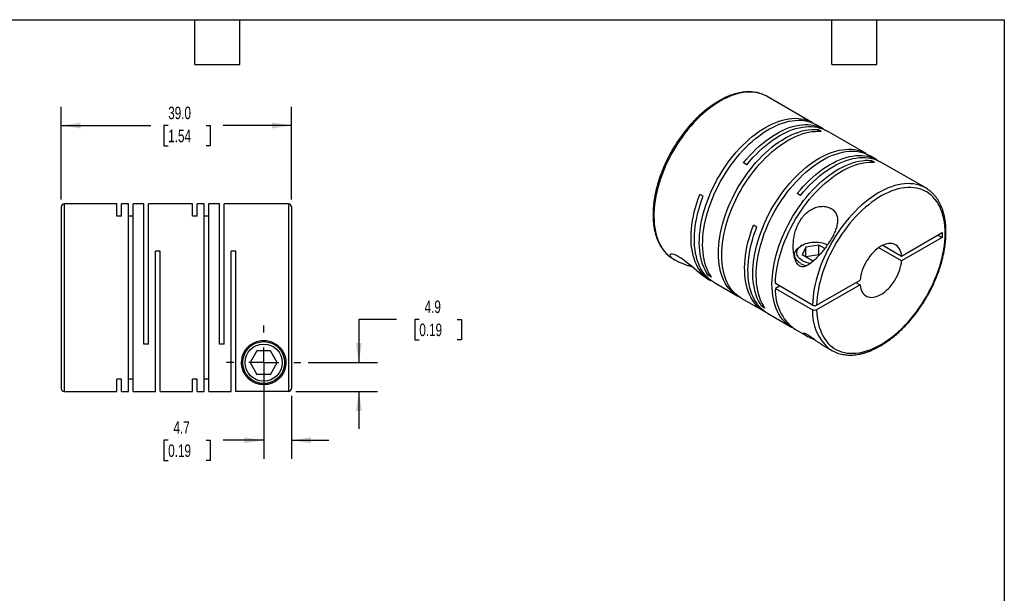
# Model space of a CAD drawing. Header units: millimetres. Extents: x 6 to 273, y 6 to 210.
# Tile 3 of 3: x 106 to 273, y 112 to 210. Entities that reach past the tile are written whole.
import ezdxf

# ---------------------------------------------------------------- set-up
doc = ezdxf.new("R2010")
doc.units = ezdxf.units.MM
doc.linetypes.add('SLD-Center', pattern=[19.05, 15.24, -1.27, 1.27, -1.27])
doc.linetypes.add('SLD-Solid', pattern=[0])
doc.layers.add('CENTER', color=40, linetype='SLD-Center')
doc.layers.add('DIMENSIONS', color=140, linetype='SLD-Solid', lineweight=25)
doc.layers.add('TEXT', color=140, linetype='SLD-Solid', lineweight=25)
doc.styles.add('SLDTEXTSTYLE0', font='TXT', dxfattribs={"width": 0.7})
doc.dimstyles.new('SLDDIMSTYLE0', dxfattribs={"dimtxt": 2.158008, "dimasz": 3.302, "dimexe": 0, "dimexo": 0.0625, "dimgap": 0.539502, "dimtad": 0, "dimtih": 1, "dimtoh": 1, "dimdec": 1, "dimrnd": 1e-09, "dimzin": 12, "dimdsep": 46, "dimtxsty": 'SLDTEXTSTYLE0', "dimsah": 1, "dimcen": 0.09, "dimadec": 0, "dimazin": 3, "dimtfac": 1, "dimtdec": 1, "dimtmove": 0, "dimatfit": 0, "dimfxl": 0, "dimfrac": 2, "dimtolj": 1, "dimtzin": 12, "dimarcsym": 0})
doc.dimstyles.new('SLDDIMSTYLE4', dxfattribs={"dimtxt": 2.158008, "dimasz": 3.302, "dimexe": 0, "dimexo": 0.0625, "dimgap": 0.539502, "dimtad": 0, "dimtih": 1, "dimtoh": 1, "dimdec": 1, "dimrnd": 1e-09, "dimzin": 4, "dimdsep": 46, "dimtxsty": 'SLDTEXTSTYLE0', "dimsah": 1, "dimcen": 0.09, "dimadec": 0, "dimazin": 1, "dimtfac": 1, "dimtdec": 1, "dimtofl": 0, "dimtmove": 0, "dimatfit": 3, "dimfxl": 0, "dimfrac": 2, "dimtolj": 1, "dimtzin": 12, "dimarcsym": 0})

# ---------------------------------------------------------------- blocks, each defined once
blk = doc.blocks.new('_D_5')
at = {"layer": 'DIMENSIONS'}
for p, q in [((147.54, 150.15), (147.54, 135.08)), ((152.24, 145.76), (152.24, 135.08)), ((131.36, 138.25), (130.63, 138.25)), ((130.63, 138.25), (130.63, 134.83)), ((137.77, 138.25), (138.49, 138.25)), ((138.49, 138.25), (138.49, 134.83)), ((147.54, 138.25), (140.69, 138.25)), ((152.24, 138.25), (158.59, 138.25)), ((130.63, 134.83), (131.36, 134.83)), ((138.49, 134.83), (137.77, 134.83))]:
    blk.add_line(p, q, dxfattribs=at)
for points in [[(147.54, 138.25), (144.24, 138.76), (144.24, 137.75)], [(152.24, 138.25), (155.55, 137.75), (155.55, 138.76)]]:
    blk.add_solid(points, dxfattribs=at)
at = {"layer": 'DIMENSIONS', "char_height": 2.117, "attachment_point": 1, "style": 'SLDTEXTSTYLE0'}
for s, insert in [('4.7', (132.25, 141.47)), ('0.19', (131.36, 137.55))]:
    blk.add_mtext(s, dxfattribs=dict(at, insert=insert))
blk = doc.blocks.new('_D_6')
at = {"layer": 'DIMENSIONS'}
for p, q in [((170.02, 158.73), (163.67, 158.73)), ((163.67, 158.73), (163.67, 151.42)), ((173.91, 158.73), (173.18, 158.73)), ((173.18, 158.73), (173.18, 155.3)), ((180.32, 158.73), (181.04, 158.73)), ((181.04, 158.73), (181.04, 155.3)), ((173.18, 155.3), (173.91, 155.3)), ((181.04, 155.3), (180.32, 155.3)), ((155.1, 151.42), (166.84, 151.42)), ((153.01, 146.53), (166.84, 146.53)), ((163.67, 146.53), (163.67, 140.18))]:
    blk.add_line(p, q, dxfattribs=at)
for points in [[(163.67, 151.42), (164.17, 154.72), (163.16, 154.72)], [(163.67, 146.53), (163.16, 143.23), (164.17, 143.23)]]:
    blk.add_solid(points, dxfattribs=at)
at = {"layer": 'DIMENSIONS', "char_height": 2.117, "attachment_point": 1, "style": 'SLDTEXTSTYLE0'}
for s, insert in [('4.9', (174.81, 161.94)), ('0.19', (173.91, 158.03))]:
    blk.add_mtext(s, dxfattribs=dict(at, insert=insert))
blk = doc.blocks.new('_D_7')
at = {"layer": 'DIMENSIONS'}
for p, q in [((113.24, 179.09), (113.24, 194.78)), ((152.24, 179.09), (152.24, 194.78)), ((113.24, 191.6), (128.43, 191.6)), ((131.36, 191.6), (130.63, 191.6)), ((130.63, 191.6), (130.63, 188.17)), ((137.77, 191.6), (138.49, 191.6)), ((138.49, 191.6), (138.49, 188.17)), ((152.24, 191.6), (140.69, 191.6)), ((130.63, 188.17), (131.36, 188.17)), ((138.49, 188.17), (137.77, 188.17))]:
    blk.add_line(p, q, dxfattribs=at)
for points in [[(113.24, 191.6), (116.55, 191.09), (116.55, 192.11)], [(152.24, 191.6), (148.94, 192.11), (148.94, 191.09)]]:
    blk.add_solid(points, dxfattribs=at)
at = {"layer": 'DIMENSIONS', "char_height": 2.117, "attachment_point": 1, "style": 'SLDTEXTSTYLE0'}
for s, insert in [('39.0', (131.36, 194.81)), ('1.54', (131.36, 190.9))]:
    blk.add_mtext(s, dxfattribs=dict(at, insert=insert))
blk = doc.blocks.new('SW_CENTERMARKSYMBOL_2')
at = {"layer": 'CENTER', "color": 0}
for p, q in [((0, 5.08), (0, 6.29)), ((0, 0), (0, 2.54)), ((-5.08, 0), (-6.29, 0)), ((0, 0), (-2.54, 0)), ((0, 0), (0, -2.54)), ((0, 0), (2.54, 0)), ((5.08, 0), (6.29, 0)), ((0, -5.08), (0, -6.29))]:
    blk.add_line(p, q, dxfattribs=at)

msp = doc.modelspace()

# ---------------------------------------------------------------- linework, layer by layer
for p, q in [((240.55, 192.09), (232.86, 196.53)), ((242.39, 191.03), (241.12, 191.76)), ((241.99, 190.61), (241.43, 190.94)), ((241.43, 190.64), (241.43, 190.94)), ((249.63, 186.85), (242.96, 190.7)), ((229.42, 184.97), (228.86, 185.3)), ((251.47, 185.78), (250.2, 186.52)), ((251.07, 185.37), (250.51, 185.7)), ((250.51, 185.39), (250.51, 185.7)), ((259.73, 181.02), (252.04, 185.46)), ((222.01, 179.62), (221.45, 179.94)), ((238.5, 179.73), (237.94, 180.06)), ((113.24, 177.82), (113.24, 147.02)), ((122.64, 178.32), (113.74, 178.32)), ((113.74, 178.32), (113.74, 146.52)), ((122.64, 176.22), (122.64, 178.32)), ((124.62, 178.32), (123.44, 178.32)), ((123.44, 176.22), (123.44, 178.32)), ((124.62, 146.52), (124.62, 178.32)), ((127.22, 178.32), (125.42, 178.32)), ((125.42, 146.52), (125.42, 178.32)), ((127.22, 154.52), (127.22, 178.32)), ((135.48, 178.32), (128.02, 178.32)), ((128.02, 154.52), (128.02, 178.32)), ((135.48, 176.22), (135.48, 178.32)), ((137.46, 178.32), (136.28, 178.32)), ((136.28, 176.22), (136.28, 178.32)), ((137.46, 146.52), (137.46, 178.32)), ((140.06, 178.32), (138.26, 178.32)), ((138.26, 146.52), (138.26, 178.32)), ((140.06, 154.52), (140.06, 178.32)), ((151.74, 178.32), (140.86, 178.32)), ((140.86, 154.52), (140.86, 178.32)), ((151.74, 178.32), (151.74, 146.53)), ((152.24, 177.82), (152.24, 147.03)), ((123.44, 176.22), (122.64, 176.22)), ((125.42, 176.22), (124.62, 176.22)), ((136.28, 176.22), (135.48, 176.22)), ((138.26, 176.22), (137.46, 176.22)), ((231.09, 174.38), (230.53, 174.7)), ((255.65, 169.48), (262.53, 173.45)), ((262.53, 172.63), (255.65, 168.67)), ((261.82, 173.04), (262.53, 172.63)), ((262.53, 173.45), (262.53, 172.63)), ((130, 170.32), (129.2, 170.32)), ((129.2, 146.52), (129.2, 170.32)), ((130, 146.52), (130, 170.32)), ((142.84, 170.32), (142.04, 170.32)), ((142.04, 146.52), (142.04, 170.32)), ((142.84, 146.53), (142.84, 170.32)), ((238.8, 171.31), (238.52, 171.15)), ((239.4, 170.97), (238.8, 169.68)), ((241.63, 171.31), (239.4, 170.97)), ((239.4, 169.33), (239.4, 170.97)), ((242.61, 170.75), (241.63, 171.31)), ((241.63, 169.68), (241.63, 171.31)), ((255.65, 168.67), (251.78, 170.9)), ((252.49, 171.31), (255.65, 169.48)), ((216.96, 168.99), (217.29, 168.8)), ((237.48, 169.7), (237.48, 169.34)), ((240.43, 168.74), (238.8, 169.68)), ((241.63, 169.68), (239.4, 169.33)), ((240.43, 168.74), (240.86, 168.8)), ((241.69, 169.65), (241.63, 169.68)), ((222.58, 165.75), (223.25, 165.36)), ((222.85, 166.23), (223.11, 166.39)), ((223.41, 165.91), (222.85, 166.23)), ((241.25, 161.17), (248.62, 165.42)), ((223.82, 165.03), (227.89, 162.68)), ((240.54, 161.17), (234.25, 164.8)), ((234.96, 164.39), (234.25, 163.98)), ((234.25, 163.98), (240.54, 160.35)), ((248.62, 164.6), (241.25, 160.35)), ((247.91, 165.01), (248.62, 164.6)), ((228.46, 162.35), (232.33, 160.11)), ((231.93, 160.99), (232.19, 161.14)), ((232.49, 160.67), (231.93, 160.99)), ((232.9, 159.79), (236.97, 157.44)), ((237.54, 157.11), (239.46, 156)), ((128.02, 154.52), (127.22, 154.52)), ((140.86, 154.52), (140.06, 154.52)), ((242.26, 154.38), (243.83, 153.48)), ((146.39, 153.42), (145.23, 151.42)), ((148.7, 153.42), (146.39, 153.42)), ((149.85, 151.42), (148.7, 153.42)), ((145.23, 151.42), (146.39, 149.42)), ((148.7, 149.42), (149.85, 151.42)), ((123.44, 148.62), (122.64, 148.62)), ((122.64, 146.52), (122.64, 148.62)), ((123.44, 146.52), (123.44, 148.62)), ((125.42, 148.62), (124.62, 148.62)), ((136.28, 148.62), (135.48, 148.62)), ((135.48, 146.52), (135.48, 148.62)), ((136.28, 146.52), (136.28, 148.62)), ((138.26, 148.62), (137.46, 148.62)), ((148.7, 149.42), (146.39, 149.42)), ((113.74, 146.52), (122.64, 146.52)), ((123.44, 146.52), (124.62, 146.52)), ((125.42, 146.52), (129.2, 146.52)), ((130, 146.52), (135.48, 146.52)), ((136.28, 146.52), (137.46, 146.52)), ((138.26, 146.52), (142.04, 146.52)), ((151.74, 146.53), (142.84, 146.53))]:
    msp.add_line(p, q)
at = {"flags": 128}
for points in [[(232.42, 196.76), (232.27, 196.82), (231.83, 196.99), (231.37, 197.11), (230.89, 197.2), (230.4, 197.26), (229.89, 197.27), (229.37, 197.25), (228.84, 197.19), (228.3, 197.09), (227.75, 196.96), (227.19, 196.79), (226.62, 196.58), (226.05, 196.33), (225.48, 196.06), (224.91, 195.74), (224.34, 195.39), (223.77, 195.01), (223.2, 194.6), (222.63, 194.16), (222.08, 193.69), (221.52, 193.18), (220.98, 192.66), (220.45, 192.1), (219.93, 191.52), (219.42, 190.92), (218.93, 190.3), (218.45, 189.66), (217.99, 189), (217.55, 188.32), (217.13, 187.63), (216.72, 186.93), (216.34, 186.22), (215.98, 185.49), (215.64, 184.76), (215.33, 184.03), (215.04, 183.29), (214.78, 182.55), (214.55, 181.81), (214.34, 181.07), (214.16, 180.34), (214, 179.61), (213.88, 178.9), (213.78, 178.19), (213.72, 177.49), (213.68, 176.81), (213.67, 176.14), (213.69, 175.49), (213.74, 174.86), (213.82, 174.25), (213.92, 173.66), (214.06, 173.1), (214.22, 172.56), (214.41, 172.04), (214.63, 171.56), (214.88, 171.1), (215.15, 170.68), (215.45, 170.28), (215.77, 169.92), (216.12, 169.59), (216.48, 169.3), (216.54, 169.26)], [(232.86, 196.53), (232.69, 196.62), (232.42, 196.76)], [(222.85, 166.23), (222.57, 166.66), (222.33, 167.12), (222.11, 167.6), (221.92, 168.11), (221.75, 168.65), (221.62, 169.22), (221.51, 169.81), (221.43, 170.42), (221.38, 171.05), (221.36, 171.7), (221.37, 172.36), (221.41, 173.05), (221.48, 173.74), (221.57, 174.45), (221.7, 175.17), (221.85, 175.9), (222.03, 176.63), (222.24, 177.36), (222.47, 178.1), (222.74, 178.84), (223.02, 179.58), (223.34, 180.32), (223.67, 181.05), (224.03, 181.77), (224.41, 182.49), (224.82, 183.19), (225.24, 183.88), (225.68, 184.56), (226.15, 185.22), (226.62, 185.86), (227.12, 186.48), (227.62, 187.08), (228.14, 187.66), (228.68, 188.21), (229.22, 188.74), (229.77, 189.24), (230.33, 189.72), (230.89, 190.16), (231.46, 190.57), (232.03, 190.95), (232.6, 191.3), (233.18, 191.61), (233.75, 191.89), (234.32, 192.14), (234.88, 192.35), (235.44, 192.52), (235.99, 192.65), (236.53, 192.75), (237.06, 192.81), (237.58, 192.83), (238.09, 192.82), (238.58, 192.76), (239.06, 192.67), (239.52, 192.54), (239.97, 192.38), (240.39, 192.18), (240.79, 191.94), (240.83, 191.92)], [(223.41, 165.91), (223.14, 166.33), (222.89, 166.79), (222.68, 167.27), (222.48, 167.79), (222.32, 168.33), (222.18, 168.89), (222.08, 169.48), (222, 170.09), (221.95, 170.72), (221.93, 171.37), (221.94, 172.04), (221.97, 172.72), (222.04, 173.42), (222.14, 174.12), (222.26, 174.84), (222.42, 175.57), (222.6, 176.3), (222.8, 177.04), (223.04, 177.78), (223.3, 178.52), (223.59, 179.26), (223.9, 179.99), (224.24, 180.72), (224.6, 181.45), (224.98, 182.16), (225.38, 182.86), (225.81, 183.55), (226.25, 184.23), (226.71, 184.89), (227.19, 185.53), (227.68, 186.15), (228.19, 186.75), (228.71, 187.33), (229.24, 187.89), (229.78, 188.42), (230.33, 188.92), (230.89, 189.39), (231.46, 189.83), (232.02, 190.25), (232.6, 190.63), (233.17, 190.97), (233.74, 191.29), (234.31, 191.57), (234.88, 191.81), (235.45, 192.02), (236.01, 192.19), (236.56, 192.33), (237.1, 192.42), (237.63, 192.48), (238.15, 192.51), (238.66, 192.49), (239.15, 192.44), (239.63, 192.35), (240.09, 192.22), (240.53, 192.05), (240.95, 191.85), (241.12, 191.76)], [(228.18, 162.52), (228.14, 162.54), (227.73, 162.77), (227.34, 163.04), (226.98, 163.34), (226.64, 163.68), (226.32, 164.05), (226.03, 164.45), (225.76, 164.88), (225.52, 165.34), (225.31, 165.83), (225.12, 166.35), (224.96, 166.89), (224.83, 167.46), (224.73, 168.05), (224.66, 168.67), (224.61, 169.3), (224.6, 169.96), (224.61, 170.63), (224.66, 171.31), (224.73, 172.01), (224.83, 172.72), (224.96, 173.44), (225.12, 174.17), (225.31, 174.9), (225.52, 175.64), (225.76, 176.38), (226.03, 177.12), (226.32, 177.86), (226.64, 178.59), (226.98, 179.32), (227.34, 180.04), (227.73, 180.76), (228.14, 181.46), (228.57, 182.14), (229.01, 182.82), (229.48, 183.47), (229.96, 184.11), (230.45, 184.73), (230.96, 185.33), (231.49, 185.9), (232.02, 186.45), (232.56, 186.97), (233.12, 187.47), (233.68, 187.94), (234.24, 188.37), (234.81, 188.78), (235.38, 189.15), (235.96, 189.5), (236.53, 189.8), (237.1, 190.07), (237.67, 190.31), (238.23, 190.51), (238.79, 190.68), (239.34, 190.8), (239.88, 190.89), (240.41, 190.95), (240.92, 190.96), (241.43, 190.94)], [(228.46, 162.35), (228.3, 162.45), (227.91, 162.71), (227.55, 163.02), (227.21, 163.35), (226.89, 163.72), (226.6, 164.12), (226.33, 164.55), (226.09, 165.01), (225.87, 165.5), (225.69, 166.02), (225.53, 166.57), (225.4, 167.14), (225.3, 167.73), (225.22, 168.34), (225.18, 168.98), (225.16, 169.63), (225.18, 170.3), (225.22, 170.99), (225.3, 171.68), (225.4, 172.4), (225.53, 173.12), (225.69, 173.84), (225.87, 174.58), (226.09, 175.31), (226.33, 176.05), (226.6, 176.79), (226.89, 177.53), (227.21, 178.27), (227.55, 179), (227.91, 179.72), (228.3, 180.43), (228.7, 181.13), (229.13, 181.82), (229.58, 182.49), (230.04, 183.15), (230.52, 183.79), (231.02, 184.4), (231.53, 185), (232.05, 185.57), (232.59, 186.12), (233.13, 186.65), (233.68, 187.14), (234.24, 187.61), (234.81, 188.05), (235.38, 188.45), (235.95, 188.83), (236.52, 189.17), (237.09, 189.48), (237.66, 189.75), (238.23, 189.99), (238.8, 190.19), (239.35, 190.35), (239.9, 190.48), (240.44, 190.57), (240.97, 190.62), (241.49, 190.64), (241.99, 190.61)], [(228.86, 185.3), (229.36, 185.9), (229.88, 186.49), (230.41, 187.05), (230.95, 187.58), (231.5, 188.09), (232.05, 188.56), (232.62, 189.01), (233.19, 189.43), (233.76, 189.82), (234.33, 190.17), (234.9, 190.49), (235.47, 190.78), (236.04, 191.03), (236.61, 191.25), (237.17, 191.43), (237.72, 191.57), (238.26, 191.67), (238.8, 191.74), (239.32, 191.77), (239.83, 191.76), (240.33, 191.72), (240.81, 191.63), (241.27, 191.51), (241.72, 191.35), (242.15, 191.16), (242.55, 190.93), (242.67, 190.85)], [(229.42, 184.97), (229.93, 185.58), (230.44, 186.16), (230.97, 186.72), (231.51, 187.25), (232.06, 187.76), (232.62, 188.24), (233.18, 188.69), (233.75, 189.11), (234.32, 189.49), (234.9, 189.85), (235.47, 190.17), (236.04, 190.45), (236.61, 190.7), (237.17, 190.92), (237.73, 191.1), (238.29, 191.24), (238.83, 191.35), (239.36, 191.41), (239.89, 191.44), (240.4, 191.43), (240.89, 191.39), (241.37, 191.31), (241.84, 191.18), (242.28, 191.03), (242.71, 190.83), (242.96, 190.7)], [(231.93, 160.99), (231.65, 161.42), (231.41, 161.87), (231.19, 162.36), (231, 162.87), (230.83, 163.41), (230.7, 163.98), (230.59, 164.56), (230.51, 165.17), (230.46, 165.81), (230.44, 166.46), (230.45, 167.12), (230.49, 167.81), (230.55, 168.5), (230.65, 169.21), (230.78, 169.93), (230.93, 170.65), (231.11, 171.39), (231.32, 172.12), (231.55, 172.86), (231.82, 173.6), (232.1, 174.34), (232.42, 175.08), (232.75, 175.81), (233.11, 176.53), (233.49, 177.24), (233.9, 177.95), (234.32, 178.64), (234.76, 179.31), (235.22, 179.97), (235.7, 180.62), (236.19, 181.24), (236.7, 181.84), (237.22, 182.42), (237.75, 182.97), (238.3, 183.5), (238.85, 184), (239.41, 184.47), (239.97, 184.92), (240.54, 185.33), (241.11, 185.71), (241.68, 186.06), (242.26, 186.37), (242.83, 186.65), (243.4, 186.9), (243.96, 187.1), (244.52, 187.28), (245.07, 187.41), (245.61, 187.51), (246.14, 187.57), (246.66, 187.59), (247.17, 187.58), (247.66, 187.52), (248.14, 187.43), (248.6, 187.3), (249.04, 187.14), (249.47, 186.94), (249.87, 186.7), (249.91, 186.67)], [(232.49, 160.67), (232.22, 161.09), (231.97, 161.55), (231.75, 162.03), (231.56, 162.55), (231.4, 163.09), (231.26, 163.65), (231.15, 164.24), (231.08, 164.85), (231.03, 165.48), (231.01, 166.13), (231.02, 166.8), (231.05, 167.48), (231.12, 168.17), (231.22, 168.88), (231.34, 169.6), (231.49, 170.33), (231.68, 171.06), (231.88, 171.8), (232.12, 172.54), (232.38, 173.28), (232.67, 174.02), (232.98, 174.75), (233.32, 175.48), (233.68, 176.2), (234.06, 176.92), (234.46, 177.62), (234.89, 178.31), (235.33, 178.99), (235.79, 179.65), (236.27, 180.29), (236.76, 180.91), (237.27, 181.51), (237.79, 182.09), (238.32, 182.65), (238.86, 183.17), (239.41, 183.68), (239.97, 184.15), (240.54, 184.59), (241.1, 185), (241.68, 185.38), (242.25, 185.73), (242.82, 186.05), (243.39, 186.33), (243.96, 186.57), (244.53, 186.78), (245.08, 186.95), (245.64, 187.08), (246.18, 187.18), (246.71, 187.24), (247.23, 187.26), (247.74, 187.25), (248.23, 187.2), (248.71, 187.1), (249.17, 186.98), (249.61, 186.81), (250.03, 186.61), (250.2, 186.52)], [(237.26, 157.28), (237.22, 157.3), (236.81, 157.53), (236.42, 157.8), (236.06, 158.1), (235.72, 158.44), (235.4, 158.8), (235.11, 159.2), (234.84, 159.64), (234.6, 160.1), (234.39, 160.59), (234.2, 161.11), (234.04, 161.65), (233.91, 162.22), (233.81, 162.81), (233.74, 163.43), (233.69, 164.06), (233.68, 164.72), (233.69, 165.39), (233.74, 166.07), (233.81, 166.77), (233.91, 167.48), (234.04, 168.2), (234.2, 168.93), (234.39, 169.66), (234.6, 170.4), (234.84, 171.14), (235.11, 171.88), (235.4, 172.62), (235.72, 173.35), (236.06, 174.08), (236.42, 174.8), (236.81, 175.51), (237.22, 176.22), (237.65, 176.9), (238.09, 177.58), (238.56, 178.23), (239.04, 178.87), (239.53, 179.49), (240.04, 180.09), (240.56, 180.66), (241.1, 181.21), (241.64, 181.73), (242.2, 182.23), (242.75, 182.69), (243.32, 183.13), (243.89, 183.54), (244.46, 183.91), (245.03, 184.25), (245.61, 184.56), (246.18, 184.83), (246.75, 185.07), (247.31, 185.27), (247.87, 185.44), (248.42, 185.56), (248.96, 185.65), (249.49, 185.71), (250, 185.72), (250.51, 185.7)], [(234.25, 164.8), (234.28, 165.49), (234.35, 166.19), (234.44, 166.9), (234.56, 167.62), (234.71, 168.36), (234.89, 169.1), (235.1, 169.84), (235.33, 170.59), (235.59, 171.33), (235.88, 172.08), (236.19, 172.82), (236.53, 173.56), (236.89, 174.29), (237.28, 175.01), (237.68, 175.72), (238.11, 176.42), (238.56, 177.1), (239.02, 177.77), (239.5, 178.42), (240, 179.05), (240.51, 179.65), (241.04, 180.24), (241.58, 180.79), (242.12, 181.33), (242.68, 181.83), (243.24, 182.31), (243.81, 182.75), (244.39, 183.17), (244.97, 183.55), (245.55, 183.9), (246.12, 184.21), (246.7, 184.49), (247.27, 184.73), (247.84, 184.93), (248.41, 185.1), (248.96, 185.23), (249.51, 185.32), (250.04, 185.38), (250.56, 185.39), (251.07, 185.37)], [(237.94, 180.06), (238.44, 180.66), (238.96, 181.25), (239.49, 181.8), (240.03, 182.34), (240.58, 182.84), (241.13, 183.32), (241.7, 183.77), (242.26, 184.19), (242.84, 184.58), (243.41, 184.93), (243.98, 185.25), (244.55, 185.54), (245.12, 185.79), (245.69, 186.01), (246.25, 186.18), (246.8, 186.33), (247.34, 186.43), (247.88, 186.5), (248.4, 186.53), (248.91, 186.52), (249.41, 186.47), (249.89, 186.39), (250.35, 186.27), (250.8, 186.11), (251.23, 185.92), (251.63, 185.69), (251.75, 185.61)], [(238.5, 179.73), (239.01, 180.34), (239.52, 180.92), (240.05, 181.48), (240.59, 182.01), (241.14, 182.52), (241.7, 183), (242.26, 183.45), (242.83, 183.86), (243.4, 184.25), (243.97, 184.61), (244.55, 184.93), (245.12, 185.21), (245.69, 185.46), (246.25, 185.68), (246.81, 185.86), (247.37, 186), (247.91, 186.1), (248.44, 186.17), (248.97, 186.2), (249.48, 186.19), (249.97, 186.15), (250.45, 186.06), (250.92, 185.94), (251.36, 185.79), (251.79, 185.59), (252.04, 185.46)], [(259.26, 181.26), (259.06, 181.34), (258.61, 181.5), (258.15, 181.62), (257.67, 181.71), (257.17, 181.75), (256.66, 181.76), (256.14, 181.73), (255.61, 181.66), (255.06, 181.56), (254.51, 181.42), (253.95, 181.24), (253.38, 181.02), (252.82, 180.77), (252.24, 180.49), (251.67, 180.17), (251.1, 179.81), (250.53, 179.43), (249.96, 179.01), (249.4, 178.56), (248.84, 178.08), (248.29, 177.57), (247.75, 177.04), (247.22, 176.48), (246.7, 175.9), (246.2, 175.29), (245.71, 174.67), (245.23, 174.02), (244.78, 173.36), (244.34, 172.68), (243.92, 171.99), (243.52, 171.28), (243.14, 170.57), (242.78, 169.84), (242.45, 169.11), (242.14, 168.37), (241.86, 167.63), (241.61, 166.89), (241.37, 166.16), (241.17, 165.42), (241, 164.69), (240.85, 163.96), (240.73, 163.25), (240.64, 162.54), (240.58, 161.85), (240.54, 161.17)], [(241.25, 160.35), (241.28, 159.72), (241.35, 159.11), (241.44, 158.52), (241.56, 157.95), (241.7, 157.41), (241.88, 156.89), (242.08, 156.4), (242.31, 155.94), (242.57, 155.51), (242.85, 155.11), (243.16, 154.74), (243.49, 154.4), (243.85, 154.1), (244.23, 153.83), (244.62, 153.6), (245.04, 153.41), (245.48, 153.25), (245.94, 153.13), (246.41, 153.04), (246.89, 152.99), (247.4, 152.99), (247.91, 153.01), (248.44, 153.08), (248.97, 153.18), (249.52, 153.33), (250.07, 153.5), (250.62, 153.72), (251.18, 153.97), (251.75, 154.25), (252.31, 154.57), (252.87, 154.92), (253.44, 155.31), (253.99, 155.73), (254.55, 156.17), (255.09, 156.65), (255.63, 157.15), (256.16, 157.69), (256.68, 158.24), (257.19, 158.82), (257.68, 159.42), (258.16, 160.05), (258.62, 160.69), (259.06, 161.34), (259.49, 162.02), (259.9, 162.7), (260.28, 163.4), (260.64, 164.11), (260.99, 164.83), (261.3, 165.55), (261.59, 166.28), (261.86, 167), (262.1, 167.73), (262.31, 168.46), (262.5, 169.18), (262.66, 169.9), (262.79, 170.61), (262.89, 171.31), (262.97, 171.99), (263.01, 172.67), (263.02, 173.33), (263.01, 173.97), (262.97, 174.6), (262.89, 175.2), (262.79, 175.78), (262.66, 176.34), (262.5, 176.87), (262.31, 177.38), (262.1, 177.86), (261.86, 178.31), (261.59, 178.73), (261.3, 179.12), (260.99, 179.48), (260.64, 179.8), (260.28, 180.09), (259.9, 180.34), (259.49, 180.56), (259.06, 180.74), (258.62, 180.89), (258.16, 181), (257.68, 181.07), (257.19, 181.1), (256.68, 181.09), (256.16, 181.05), (255.63, 180.97), (255.09, 180.85), (254.55, 180.7), (253.99, 180.51), (253.44, 180.28), (252.87, 180.02), (252.31, 179.72), (251.75, 179.39), (251.18, 179.02), (250.62, 178.62), (250.07, 178.19), (249.52, 177.74), (248.97, 177.25), (248.44, 176.74), (247.91, 176.19), (247.4, 175.63), (246.89, 175.04), (246.41, 174.43), (245.94, 173.8), (245.48, 173.16), (245.04, 172.49), (244.62, 171.81), (244.23, 171.12), (243.85, 170.42), (243.49, 169.71), (243.16, 168.99), (242.85, 168.27), (242.57, 167.54), (242.31, 166.81), (242.08, 166.08), (241.88, 165.36), (241.7, 164.64), (241.56, 163.92), (241.44, 163.22), (241.35, 162.52), (241.28, 161.84), (241.25, 161.17)], [(223.54, 165.2), (223.52, 165.21), (223.11, 165.44), (222.72, 165.71), (222.35, 166.01), (222.01, 166.35), (221.68, 166.72), (221.39, 167.13), (221.12, 167.56), (220.88, 168.03), (220.66, 168.52), (220.48, 169.05), (220.32, 169.6), (220.19, 170.18), (220.09, 170.78), (220.01, 171.4), (219.97, 172.04), (219.96, 172.7), (219.98, 173.38), (220.03, 174.07), (220.1, 174.78), (220.21, 175.5), (220.35, 176.23), (220.51, 176.96), (220.7, 177.7), (220.92, 178.45), (221.17, 179.2), (221.45, 179.94)], [(223.82, 165.03), (223.58, 165.18), (223.2, 165.45), (222.84, 165.76), (222.5, 166.1), (222.19, 166.47), (221.9, 166.88), (221.64, 167.32), (221.4, 167.78), (221.2, 168.28), (221.02, 168.8), (220.86, 169.35), (220.74, 169.93), (220.64, 170.53), (220.57, 171.14), (220.54, 171.78), (220.53, 172.44), (220.55, 173.11), (220.6, 173.8), (220.68, 174.5), (220.78, 175.21), (220.92, 175.94), (221.08, 176.66), (221.27, 177.4), (221.49, 178.14), (221.74, 178.88), (222.01, 179.62)], [(232.62, 159.96), (232.5, 160.02), (232.09, 160.26), (231.71, 160.53), (231.35, 160.84), (231.02, 161.18), (230.7, 161.56), (230.42, 161.96), (230.15, 162.4), (229.92, 162.87), (229.71, 163.37), (229.53, 163.89), (229.38, 164.44), (229.25, 165.01), (229.15, 165.61), (229.09, 166.23), (229.05, 166.87), (229.04, 167.52), (229.06, 168.2), (229.11, 168.89), (229.19, 169.59), (229.3, 170.3), (229.43, 171.02), (229.6, 171.75), (229.79, 172.48), (230.01, 173.22), (230.25, 173.96), (230.53, 174.7)], [(232.9, 159.79), (232.66, 159.93), (232.28, 160.21), (231.92, 160.51), (231.58, 160.86), (231.27, 161.23), (230.98, 161.64), (230.72, 162.08), (230.48, 162.54), (230.28, 163.04), (230.09, 163.56), (229.94, 164.11), (229.82, 164.69), (229.72, 165.28), (229.65, 165.9), (229.62, 166.54), (229.61, 167.2), (229.63, 167.87), (229.68, 168.56), (229.75, 169.26), (229.86, 169.97), (230, 170.69), (230.16, 171.42), (230.35, 172.16), (230.57, 172.9), (230.82, 173.64), (231.09, 174.38)], [(238.52, 168.25), (238.27, 168.41), (238.04, 168.59), (237.85, 168.79), (237.7, 168.99), (237.59, 169.2), (237.51, 169.42), (237.48, 169.64), (237.49, 169.86), (237.55, 170.08), (237.64, 170.3), (237.77, 170.51), (237.94, 170.71), (238.15, 170.89), (238.39, 171.07), (238.52, 171.15)], [(238.81, 168.74), (238.57, 168.89), (238.36, 169.06), (238.19, 169.24), (238.05, 169.44), (237.95, 169.64), (237.9, 169.84), (237.88, 170.05), (237.91, 170.26), (237.97, 170.46), (238.08, 170.66), (238.23, 170.85), (238.41, 171.03), (238.62, 171.19), (238.87, 171.35), (239.14, 171.48), (239.44, 171.59), (239.76, 171.69), (240.1, 171.76), (240.45, 171.81), (240.81, 171.84), (241.17, 171.84), (241.53, 171.82), (241.88, 171.78), (242.22, 171.71), (242.54, 171.62), (242.85, 171.51), (243.09, 171.4)], [(255.65, 169.48), (255.6, 169.83), (255.53, 170.15), (255.42, 170.44), (255.29, 170.71), (255.13, 170.94), (254.95, 171.14), (254.74, 171.31), (254.51, 171.44), (254.26, 171.53), (253.99, 171.59), (253.7, 171.61), (253.4, 171.59), (253.1, 171.53), (252.78, 171.43), (252.46, 171.3), (252.13, 171.13), (251.81, 170.92), (251.49, 170.68), (251.17, 170.42), (250.86, 170.12), (250.57, 169.8), (250.28, 169.45), (250.01, 169.08), (249.76, 168.7), (249.53, 168.3), (249.32, 167.9), (249.14, 167.48), (248.98, 167.06), (248.85, 166.64), (248.74, 166.23), (248.66, 165.82), (248.62, 165.42)], [(222.58, 165.75), (222.57, 165.75), (222.32, 165.91), (222.05, 166.09), (221.76, 166.31), (221.35, 166.63), (220.9, 167.01), (220.49, 167.37), (220.03, 167.75), (219.6, 168.11), (219.15, 168.47), (218.72, 168.8), (218.28, 169.1), (217.86, 169.35), (217.47, 169.56), (217.1, 169.72), (216.79, 169.8), (216.54, 169.82), (216.4, 169.75), (216.37, 169.63), (216.45, 169.46), (216.56, 169.34), (216.7, 169.2), (216.89, 169.05), (217.11, 168.91), (217.11, 168.91)], [(216.54, 169.26), (216.87, 169.04), (216.96, 168.99)], [(248.62, 164.6), (248.66, 164.26), (248.74, 163.94), (248.85, 163.65), (248.98, 163.38), (249.14, 163.15), (249.32, 162.94), (249.53, 162.78), (249.76, 162.65), (250.01, 162.55), (250.28, 162.5), (250.57, 162.48), (250.86, 162.5), (251.17, 162.56), (251.49, 162.66), (251.81, 162.79), (252.13, 162.96), (252.46, 163.16), (252.78, 163.4), (253.1, 163.67), (253.4, 163.97), (253.7, 164.29), (253.99, 164.63), (254.26, 165), (254.51, 165.38), (254.74, 165.78), (254.95, 166.19), (255.13, 166.6), (255.29, 167.02), (255.42, 167.44), (255.53, 167.86), (255.6, 168.27), (255.65, 168.67)]]:
    msp.add_lwpolyline(points, dxfattribs=at)
for radius in [3.55, 3.15]:
    msp.add_circle((147.54, 151.42), radius)
for centre, radius, start, end in [((257.07, 176.42), 5.31, 54.2729, 65.7393), ((113.74, 177.82), 0.5, 90, 180), ((151.74, 177.82), 0.5, 0, 90), ((240.79, 172.34), 4.11, 241.1284, 262.2744), ((240.62, 171.99), 4.3, 240.7031, 255.4706), ((242.11, 163.52), 7.87, 176.6008, 234.5218), ((248.62, 159.93), 8.09, 177.0282, 229.7081), ((246.49, 158.08), 5.31, 234.3463, 245.707), ((113.74, 147.02), 0.5, 180, 270)]:
    msp.add_arc(centre, radius, start, end)
for points, knots in [([(232.39, 196.77), (232.34, 196.79), (232.16, 196.88), (231.82, 197), (231.38, 197.13), (230.92, 197.23), (230.44, 197.29), (229.96, 197.32), (229.46, 197.32), (228.95, 197.28), (228.43, 197.2), (227.91, 197.1), (227.37, 196.96), (226.83, 196.78), (226.29, 196.58), (225.74, 196.34), (225.19, 196.07), (224.65, 195.76), (224.1, 195.43), (223.55, 195.07), (223.01, 194.68), (222.48, 194.26), (221.94, 193.82), (221.42, 193.35), (220.9, 192.86), (220.4, 192.34), (219.9, 191.8), (219.42, 191.24), (218.95, 190.66), (218.49, 190.07), (218.05, 189.45), (217.62, 188.82), (217.21, 188.18), (216.82, 187.53), (216.44, 186.86), (216.09, 186.19), (215.75, 185.5), (215.44, 184.82), (215.14, 184.12), (214.87, 183.42), (214.63, 182.73), (214.4, 182.03), (214.2, 181.33), (214.03, 180.64), (213.88, 179.95), (213.75, 179.26), (213.66, 178.59), (213.58, 177.92), (213.54, 177.27), (213.52, 176.62), (213.52, 175.99), (213.56, 175.38), (213.62, 174.78), (213.71, 174.2), (213.82, 173.64), (213.96, 173.1), (214.13, 172.58), (214.32, 172.09), (214.54, 171.62), (214.78, 171.18), (215.05, 170.76), (215.34, 170.38), (215.65, 170.02), (215.98, 169.7), (216.27, 169.45), (216.46, 169.32), (216.52, 169.28)], [0, 0, 0, 0, 0.005452, 0.020959, 0.036488, 0.052055, 0.067672, 0.083346, 0.099081, 0.114875, 0.130723, 0.146619, 0.162553, 0.178518, 0.194506, 0.210509, 0.226522, 0.242539, 0.258557, 0.274573, 0.290585, 0.306592, 0.322593, 0.338588, 0.354578, 0.370562, 0.386541, 0.402516, 0.418486, 0.434452, 0.450416, 0.466378, 0.482338, 0.498297, 0.514256, 0.530216, 0.546176, 0.562138, 0.578103, 0.59407, 0.610041, 0.626017, 0.641998, 0.657984, 0.673976, 0.689976, 0.705982, 0.721995, 0.738015, 0.754042, 0.770074, 0.786111, 0.802149, 0.818184, 0.834212, 0.850227, 0.866222, 0.882189, 0.898118, 0.914001, 0.929829, 0.945597, 0.961301, 0.976944, 0.992532, 1, 1, 1, 1]), ([(244.33, 153.22), (244.41, 153.19), (244.62, 153.09), (244.99, 152.97), (245.44, 152.84), (245.9, 152.76), (246.38, 152.7), (246.86, 152.68), (247.37, 152.7), (247.88, 152.74), (248.4, 152.83), (248.93, 152.94), (249.46, 153.09), (250, 153.27), (250.55, 153.49), (251.09, 153.74), (251.64, 154.02), (252.19, 154.33), (252.74, 154.67), (253.28, 155.04), (253.82, 155.43), (254.36, 155.86), (254.89, 156.31), (255.41, 156.78), (255.92, 157.28), (256.42, 157.81), (256.92, 158.35), (257.4, 158.92), (257.87, 159.5), (258.32, 160.1), (258.76, 160.72), (259.18, 161.35), (259.59, 162), (259.98, 162.65), (260.35, 163.32), (260.7, 164), (261.03, 164.68), (261.33, 165.37), (261.62, 166.07), (261.88, 166.77), (262.13, 167.46), (262.34, 168.16), (262.54, 168.86), (262.7, 169.55), (262.85, 170.24), (262.97, 170.92), (263.06, 171.6), (263.12, 172.26), (263.16, 172.91), (263.17, 173.55), (263.16, 174.18), (263.12, 174.79), (263.05, 175.38), (262.96, 175.96), (262.84, 176.51), (262.69, 177.04), (262.52, 177.56), (262.32, 178.04), (262.09, 178.5), (261.84, 178.94), (261.57, 179.35), (261.27, 179.72), (260.96, 180.07), (260.62, 180.39), (260.36, 180.6), (260.22, 180.7), (260.2, 180.71)], [0, 0, 0, 0, 0.008385, 0.023933, 0.039508, 0.055125, 0.070795, 0.086523, 0.102312, 0.118159, 0.134058, 0.150004, 0.165985, 0.181996, 0.198027, 0.214072, 0.230125, 0.246181, 0.262238, 0.278291, 0.29434, 0.310384, 0.326423, 0.342455, 0.358482, 0.374503, 0.39052, 0.406531, 0.422539, 0.438543, 0.454545, 0.470545, 0.486543, 0.502541, 0.518538, 0.534536, 0.550536, 0.566537, 0.582541, 0.598548, 0.614558, 0.630574, 0.646595, 0.662621, 0.678654, 0.694694, 0.71074, 0.726794, 0.742855, 0.758922, 0.774994, 0.79107, 0.807146, 0.823219, 0.839283, 0.855332, 0.871359, 0.887355, 0.903311, 0.919218, 0.935069, 0.950858, 0.966584, 0.982249, 0.997861, 1, 1, 1, 1]), ([(238.38, 167.79), (238.49, 167.72), (238.61, 167.68), (238.85, 167.65), (238.96, 167.66), (239.32, 167.72), (239.54, 167.82), (239.98, 168.08), (240.19, 168.23), (240.59, 168.56), (240.8, 168.73), (241.39, 169.31), (241.79, 169.74), (242.54, 170.64), (242.91, 171.12), (243.6, 172.16), (243.92, 172.69), (244.31, 173.52), (244.43, 173.8), (244.61, 174.36), (244.69, 174.65), (244.78, 175.2), (244.79, 175.47), (244.76, 176), (244.71, 176.24), (244.57, 176.59), (244.52, 176.7), (244.39, 176.91), (244.32, 177.01), (244.08, 177.28), (243.89, 177.44), (243.56, 177.63), (243.44, 177.68), (243.2, 177.77), (243.07, 177.81), (242.67, 177.9), (242.39, 177.92), (241.81, 177.89), (241.52, 177.84), (240.95, 177.67), (240.66, 177.54), (240.13, 177.25), (239.87, 177.07), (239.4, 176.68), (239.18, 176.45), (238.58, 175.75), (238.25, 175.21), (237.75, 174.09), (237.57, 173.5), (237.4, 172.59), (237.35, 172.28), (237.29, 171.67), (237.28, 171.37), (237.28, 170.75), (237.3, 170.45), (237.38, 169.84), (237.43, 169.53), (237.55, 169.09), (237.59, 168.95), (237.7, 168.66), (237.76, 168.53), (237.9, 168.27), (237.98, 168.15), (238.17, 167.94), (238.27, 167.85), (238.38, 167.79)], [0, 0, 0, 0, 0.015625, 0.015625, 0.03125, 0.03125, 0.0625, 0.0625, 0.09375, 0.09375, 0.125, 0.125, 0.1875, 0.1875, 0.25, 0.25, 0.3125, 0.3125, 0.34375, 0.34375, 0.375, 0.375, 0.40625, 0.40625, 0.4375, 0.4375, 0.453125, 0.453125, 0.46875, 0.46875, 0.5, 0.5, 0.515625, 0.515625, 0.53125, 0.53125, 0.5625, 0.5625, 0.59375, 0.59375, 0.625, 0.625, 0.65625, 0.65625, 0.6875, 0.6875, 0.75, 0.75, 0.8125, 0.8125, 0.84375, 0.84375, 0.875, 0.875, 0.90625, 0.90625, 0.9375, 0.9375, 0.953125, 0.953125, 0.96875, 0.96875, 0.984375, 0.984375, 1, 1, 1, 1]), ([(217.11, 168.91), (217.28, 168.81), (217.62, 168.61), (218.22, 168.34), (218.82, 168.11), (219.41, 167.9), (219.84, 167.77), (220.08, 167.7), (220.1, 167.69)], [0, 0, 0, 0, 0.226214, 0.456504, 0.63042, 0.804354, 0.983322, 1, 1, 1, 1]), ([(240.54, 161.17), (240.64, 161.11), (240.77, 161.08), (241.03, 161.08), (241.16, 161.11), (241.25, 161.17)], [0, 0, 0, 0, 0.5, 0.5, 1, 1, 1, 1]), ([(241.25, 160.35), (241.16, 160.3), (241.03, 160.27), (240.77, 160.27), (240.64, 160.3), (240.54, 160.35)], [0, 0, 0, 0, 0.5, 0.5, 1, 1, 1, 1]), ([(239.62, 156.18), (239.57, 156.2), (239.43, 156.28), (239.27, 156.35), (239.15, 156.39), (239.07, 156.4), (239.03, 156.38), (239.03, 156.33), (239.11, 156.24), (239.28, 156.1), (239.54, 155.95), (239.86, 155.79), (240.22, 155.62), (240.53, 155.48), (240.74, 155.39), (240.82, 155.36)], [0, 0, 0, 0, 0.033453, 0.107798, 0.156849, 0.207143, 0.276545, 0.347397, 0.456265, 0.568087, 0.675452, 0.785709, 0.869584, 0.95566, 1, 1, 1, 1]), ([(242.26, 154.38), (242.26, 154.38), (242.15, 154.44), (241.89, 154.61), (241.47, 154.89), (241.08, 155.17), (240.72, 155.43), (240.44, 155.64), (240.19, 155.81), (240, 155.94), (239.8, 156.07), (239.68, 156.14), (239.62, 156.18)], [0, 0, 0, 0, 0.00252, 0.177826, 0.343803, 0.514057, 0.622542, 0.733497, 0.799063, 0.865982, 0.931679, 1, 1, 1, 1]), ([(147.54, 147.67), (147.7, 147.67), (147.86, 147.68), (148.16, 147.72), (148.3, 147.74), (148.7, 147.84), (148.93, 147.93), (149.35, 148.12), (149.53, 148.23), (149.87, 148.47), (150.03, 148.6), (150.45, 149.02), (150.69, 149.34), (151.06, 150.05), (151.19, 150.43), (151.32, 151.28), (151.31, 151.73), (151.16, 152.44), (151.09, 152.68), (150.88, 153.15), (150.75, 153.38), (150.43, 153.83), (150.24, 154.04), (149.81, 154.42), (149.57, 154.59), (149.17, 154.8), (149.03, 154.87), (148.74, 154.98), (148.6, 155.02), (148.15, 155.13), (147.83, 155.17), (147.37, 155.17), (147.21, 155.16), (146.9, 155.12), (146.75, 155.09), (146.3, 154.97), (146.02, 154.86), (145.49, 154.57), (145.25, 154.4), (144.83, 154.02), (144.64, 153.8), (144.32, 153.36), (144.2, 153.13), (144, 152.66), (143.92, 152.42), (143.78, 151.72), (143.77, 151.26), (143.9, 150.42), (144.03, 150.04), (144.31, 149.51), (144.42, 149.34), (144.65, 149.03), (144.78, 148.88), (145.07, 148.6), (145.22, 148.47), (145.56, 148.23), (145.75, 148.12), (146.06, 147.97), (146.17, 147.93), (146.41, 147.84), (146.53, 147.81), (146.8, 147.74), (146.94, 147.72), (147.23, 147.68), (147.39, 147.67), (147.54, 147.67)], [0, 0, 0, 0, 0.015625, 0.015625, 0.03125, 0.03125, 0.0625, 0.0625, 0.09375, 0.09375, 0.125, 0.125, 0.1875, 0.1875, 0.25, 0.25, 0.3125, 0.3125, 0.34375, 0.34375, 0.375, 0.375, 0.40625, 0.40625, 0.4375, 0.4375, 0.453125, 0.453125, 0.46875, 0.46875, 0.5, 0.5, 0.515625, 0.515625, 0.53125, 0.53125, 0.5625, 0.5625, 0.59375, 0.59375, 0.625, 0.625, 0.65625, 0.65625, 0.6875, 0.6875, 0.75, 0.75, 0.8125, 0.8125, 0.84375, 0.84375, 0.875, 0.875, 0.90625, 0.90625, 0.9375, 0.9375, 0.953125, 0.953125, 0.96875, 0.96875, 0.984375, 0.984375, 1, 1, 1, 1]), ([(151.74, 146.53), (151.88, 146.53), (152.01, 146.58), (152.19, 146.77), (152.24, 146.9), (152.24, 147.03)], [0, 0, 0, 0, 0.5, 0.5, 1, 1, 1, 1])]:
    msp.add_open_spline(points, degree=3, knots=knots)
at = {"layer": 'TEXT'}
for p, q in [((6.35, 209.55), (273.05, 209.55)), ((135.89, 201.93), (135.89, 209.55)), ((143.51, 201.93), (143.51, 209.55)), ((243.84, 201.93), (243.84, 209.55)), ((251.46, 201.93), (251.46, 209.55)), ((273.05, 209.55), (273.05, 6.35)), ((135.89, 201.93), (143.51, 201.93)), ((243.84, 201.93), (251.46, 201.93))]:
    msp.add_line(p, q, dxfattribs=at)

# ---------------------------------------------------------------- block references
at = {"layer": 'CENTER'}
msp.add_blockref('SW_CENTERMARKSYMBOL_2', (147.54, 151.42), dxfattribs=at)

# ---------------------------------------------------------------- dimensions: what is measured, and where the dimension line sits
at = {"layer": 'DIMENSIONS'}
for base, p1, p2, dimstyle, picture, middle in [((113.24, 191.6), (152.24, 177.82), (113.24, 177.82), 'SLDDIMSTYLE4', '_D_7', (134.56, 191.6)), ((152.24, 138.25), (147.54, 151.42), (152.24, 147.03), 'SLDDIMSTYLE0', '_D_5', (134.56, 138.25))]:
    dim = msp.add_linear_dim(base=base, p1=p1, p2=p2, dimstyle=dimstyle, dxfattribs=at)
    dim.commit()
    dim.dimension.update_dxf_attribs({"geometry": picture, "text_midpoint": middle, "dimtype": 160})
dim = msp.add_linear_dim(base=(163.67, 151.42), p1=(151.74, 146.53), p2=(153.83, 151.42), angle=90, dimstyle='SLDDIMSTYLE0', dxfattribs=at)
dim.commit()
dim.dimension.update_dxf_attribs({"geometry": '_D_6', "text_midpoint": (163.67, 158.73), "dimtype": 160})

doc.saveas('drawing.dxf')
